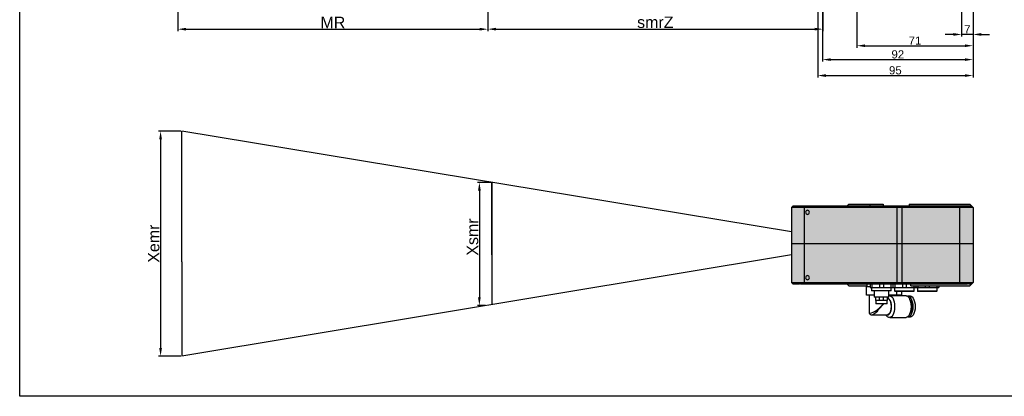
# Model space of a CAD drawing. Header units: millimetres. Extents: x 1690 to 10670, y 1931 to 4673.
# Tile 10 of 48: x 4808 to 5410, y 2064 to 2294. Entities that reach past the tile are written whole.
import ezdxf

# ---------------------------------------------------------------- set-up
doc = ezdxf.new("R2010")
doc.units = ezdxf.units.MM
doc.styles.get("Standard").update_dxf_attribs({"font": 'arial.ttf'})
doc.dimstyles.new('ISO-25', dxfattribs={"dimtxt": 2.5, "dimasz": 2.5, "dimexe": 1.25, "dimexo": 0.625, "dimtad": 1, "dimdec": 0, "dimtxsty": 'Standard', "dimcen": 2.5, "dimadec": 0, "dimazin": 0, "dimtfac": 1, "dimtdec": 0, "dimtmove": 0, "dimatfit": 3, "dimfxl": 0, "dimarcsym": 0})

# ---------------------------------------------------------------- blocks, each defined once
blk = doc.blocks.new('*D207')
at = {"color": 0, "lineweight": -2, "transparency": 16777216}
for p, q in [((5095.75, 2194.46), (5087.58, 2194.46)), ((5088.83, 2189.46), (5088.83, 2124.16)), ((5092.67, 2119.16), (5087.58, 2119.16))]:
    blk.add_line(p, q, dxfattribs=at)
at = {"color": 0, "transparency": 16777216}
for points in [[(5088, 2189.46), (5089.67, 2189.46), (5088.83, 2194.46)], [(5088, 2124.16), (5089.67, 2124.16), (5088.83, 2119.16)]]:
    blk.add_solid(points, dxfattribs=at)
at = {"layer": 'Defpoints', "color": 0, "transparency": 16777216}
for p in [(5096.38, 2194.46), (5088.83, 2119.16), (5093.3, 2119.16)]:
    blk.add_point(p, dxfattribs=at)
at = {"color": 0, "transparency": 16777216, "insert": (5084.65, 2161.04), "char_height": 7, "attachment_point": 5, "rotation": 90}
blk.add_mtext('Xsmr', dxfattribs=at)
blk = doc.blocks.new('*D208')
at = {"color": 0, "lineweight": -2, "transparency": 16777216}
for p, q in [((4906.2, 2225.78), (4892.58, 2225.78)), ((4893.83, 2220.78), (4893.83, 2093.16)), ((4906.2, 2088.16), (4892.58, 2088.16))]:
    blk.add_line(p, q, dxfattribs=at)
at = {"color": 0, "transparency": 16777216}
for points in [[(4893, 2220.78), (4894.67, 2220.78), (4893.83, 2225.78)], [(4893, 2093.16), (4894.67, 2093.16), (4893.83, 2088.16)]]:
    blk.add_solid(points, dxfattribs=at)
at = {"layer": 'Defpoints', "color": 0, "transparency": 16777216}
for p in [(4906.83, 2225.78), (4893.83, 2088.16), (4906.83, 2088.16)]:
    blk.add_point(p, dxfattribs=at)
at = {"color": 0, "transparency": 16777216, "insert": (4889.65, 2156.97), "char_height": 7, "attachment_point": 5, "rotation": 90}
blk.add_mtext('Xemr', dxfattribs=at)
blk = doc.blocks.new('*D209')
at = {"color": 0, "lineweight": -2, "transparency": 16777216}
for p, q in [((4904.46, 2308.43), (4904.46, 2286.99)), ((5094.01, 2308.43), (5094.01, 2286.99)), ((4909.46, 2288.24), (5089.01, 2288.24))]:
    blk.add_line(p, q, dxfattribs=at)
at = {"color": 0, "transparency": 16777216}
for points in [[(4909.46, 2289.07), (4909.46, 2287.4), (4904.46, 2288.24)], [(5089.01, 2289.07), (5089.01, 2287.4), (5094.01, 2288.24)]]:
    blk.add_solid(points, dxfattribs=at)
at = {"layer": 'Defpoints', "color": 0, "transparency": 16777216}
for p in [(4904.46, 2309.06), (5094.01, 2309.06), (5094.01, 2288.24)]:
    blk.add_point(p, dxfattribs=at)
at = {"color": 0, "transparency": 16777216, "insert": (4999.24, 2292.36), "char_height": 7, "attachment_point": 5}
blk.add_mtext('MR', dxfattribs=at)
blk = doc.blocks.new('*D210')
at = {"color": 0, "lineweight": -2, "transparency": 16777216}
for p, q in [((5094.01, 2308.43), (5094.01, 2287.02)), ((5298.87, 2308.43), (5298.87, 2287.02)), ((5099.01, 2288.27), (5293.87, 2288.27))]:
    blk.add_line(p, q, dxfattribs=at)
at = {"color": 0, "transparency": 16777216}
for points in [[(5099.01, 2289.1), (5099.01, 2287.43), (5094.01, 2288.27)], [(5293.87, 2289.1), (5293.87, 2287.43), (5298.87, 2288.27)]]:
    blk.add_solid(points, dxfattribs=at)
at = {"layer": 'Defpoints', "color": 0, "transparency": 16777216}
for p in [(5094.01, 2309.06), (5298.87, 2309.06), (5298.87, 2288.27)]:
    blk.add_point(p, dxfattribs=at)
at = {"color": 0, "transparency": 16777216, "insert": (5196.44, 2292.45), "char_height": 7, "attachment_point": 5}
blk.add_mtext('smrZ', dxfattribs=at)
blk = doc.blocks.new('*D213')
at = {"color": 0, "lineweight": -2, "transparency": 16777216}
for p, q in [((5390.77, 2319.45), (5390.77, 2283.78)), ((5383.77, 2315.33), (5383.77, 2283.78)), ((5378.77, 2285.03), (5373.77, 2285.03)), ((5390.77, 2285.03), (5383.77, 2285.03)), ((5395.77, 2285.03), (5400.77, 2285.03))]:
    blk.add_line(p, q, dxfattribs=at)
at = {"color": 0, "transparency": 16777216}
for points in [[(5378.77, 2285.86), (5378.77, 2284.19), (5383.77, 2285.03)], [(5395.77, 2285.86), (5395.77, 2284.19), (5390.77, 2285.03)]]:
    blk.add_solid(points, dxfattribs=at)
at = {"layer": 'Defpoints', "color": 0, "transparency": 16777216}
for p in [(5390.77, 2320.08), (5383.77, 2315.96), (5383.77, 2285.03)]:
    blk.add_point(p, dxfattribs=at)
at = {"color": 0, "transparency": 16777216, "insert": (5387.27, 2288.15), "char_height": 5, "attachment_point": 5}
blk.add_mtext('7', dxfattribs=at)
blk = doc.blocks.new('*D218')
at = {"color": 0, "lineweight": -2, "transparency": 16777216}
for p, q in [((5295.77, 2335.01), (5295.77, 2258.61)), ((5390.77, 2311.02), (5390.77, 2258.61)), ((5300.77, 2259.86), (5385.77, 2259.86))]:
    blk.add_line(p, q, dxfattribs=at)
at = {"color": 0, "transparency": 16777216}
for points in [[(5300.77, 2260.69), (5300.77, 2259.02), (5295.77, 2259.86)], [(5385.77, 2260.69), (5385.77, 2259.02), (5390.77, 2259.86)]]:
    blk.add_solid(points, dxfattribs=at)
at = {"layer": 'Defpoints', "color": 0, "transparency": 16777216}
for p in [(5295.77, 2335.64), (5390.77, 2311.65), (5390.77, 2259.86)]:
    blk.add_point(p, dxfattribs=at)
at = {"color": 0, "transparency": 16777216, "insert": (5343.27, 2263.04), "char_height": 5, "attachment_point": 5}
blk.add_mtext('95', dxfattribs=at)
blk = doc.blocks.new('*D212')
at = {"color": 0, "lineweight": -2, "transparency": 16777216}
for p, q in [((5390.77, 2309.35), (5390.77, 2268.37)), ((5298.77, 2299.93), (5298.77, 2268.37)), ((5303.77, 2269.62), (5385.77, 2269.62))]:
    blk.add_line(p, q, dxfattribs=at)
at = {"color": 0, "transparency": 16777216}
for points in [[(5303.77, 2270.46), (5303.77, 2268.79), (5298.77, 2269.62)], [(5385.77, 2270.46), (5385.77, 2268.79), (5390.77, 2269.62)]]:
    blk.add_solid(points, dxfattribs=at)
at = {"layer": 'Defpoints', "color": 0, "transparency": 16777216}
for p in [(5390.77, 2309.97), (5298.77, 2300.56), (5390.77, 2269.62)]:
    blk.add_point(p, dxfattribs=at)
at = {"color": 0, "transparency": 16777216, "insert": (5344.77, 2272.8), "char_height": 5, "attachment_point": 5}
blk.add_mtext('92', dxfattribs=at)
blk = doc.blocks.new('*D216')
at = {"color": 0, "lineweight": -2, "transparency": 16777216}
for p, q in [((5390.77, 2393.89), (5390.77, 2276.87)), ((5319.77, 2390.33), (5319.77, 2276.87)), ((5324.77, 2278.12), (5385.77, 2278.12))]:
    blk.add_line(p, q, dxfattribs=at)
at = {"color": 0, "transparency": 16777216}
for points in [[(5324.77, 2278.95), (5324.77, 2277.28), (5319.77, 2278.12)], [(5385.77, 2278.95), (5385.77, 2277.28), (5390.77, 2278.12)]]:
    blk.add_solid(points, dxfattribs=at)
at = {"layer": 'Defpoints', "color": 0, "transparency": 16777216}
for p in [(5319.77, 2390.96), (5390.77, 2394.52), (5390.77, 2278.12)]:
    blk.add_point(p, dxfattribs=at)
at = {"color": 0, "transparency": 16777216, "insert": (5355.27, 2281.25), "char_height": 5, "attachment_point": 5}
blk.add_mtext('71', dxfattribs=at)

msp = doc.modelspace()

# ---------------------------------------------------------------- hatches: boundary and pattern name
h = msp.add_hatch(color=254)
h.dxf.hatch_style = 1
h.paths.add_polyline_path([(5344.45, 2157.16), (5287.67, 2157.16), (5287.67, 2133.16), (5344.45, 2133.16)])
h.paths.add_polyline_path([(5290.63, 2136.64), (5290.72, 2136.16), (5290.63, 2135.68), (5290.38, 2135.28), (5290, 2135), (5289.55, 2134.91), (5289.1, 2135), (5288.72, 2135.28), (5288.46, 2135.68), (5288.37, 2136.16), (5288.46, 2136.64), (5288.72, 2137.04), (5289.1, 2137.31), (5289.55, 2137.41), (5290, 2137.31), (5290.38, 2137.04)], flags=0)
h.paths.add_polyline_path([(5287.67, 2157.16), (5279.77, 2157.16), (5279.77, 2150.16), (5279.77, 2133.16), (5287.67, 2133.16)])
h.paths.add_polyline_path([(5290.63, 2136.64), (5290.38, 2137.04), (5290, 2137.31), (5289.55, 2137.41), (5289.1, 2137.31), (5288.72, 2137.04), (5288.46, 2136.64), (5288.37, 2136.16), (5288.46, 2135.68), (5288.72, 2135.28), (5289.1, 2135), (5289.55, 2134.91), (5290, 2135), (5290.38, 2135.28), (5290.63, 2135.68), (5290.72, 2136.16)], flags=16)
h.paths.add_polyline_path([(5344.45, 2133.16), (5287.67, 2133.16), (5288.01, 2132.16), (5344.79, 2132.16)])
edge = h.paths.add_edge_path()
edge.add_line((5287.67, 2133.16), (5279.77, 2133.16))
edge.add_line((5279.77, 2133.16), (5280.77, 2132.16))
edge.add_line((5280.77, 2132.16), (5284.21, 2132.16))
edge.add_spline(control_points=[(5284.21, 2132.16), (5284.31, 2132.2), (5284.55, 2132.29), (5285.12, 2132.33), (5285.63, 2132.22), (5285.88, 2132.16)], knot_values=[0, 0, 0, 0, 0.23373, 0.617141, 1, 1, 1, 1], degree=3, periodic=0)
edge.add_line((5285.88, 2132.16), (5288.01, 2132.16))
edge.add_line((5288.01, 2132.16), (5287.67, 2133.16))
h.paths.add_polyline_path([(5325.87, 2132.16), (5313.77, 2132.16), (5314.77, 2131.16), (5325.87, 2131.16)])
h.paths.add_polyline_path([(5347.18, 2133.16), (5344.45, 2133.16), (5344.79, 2132.16), (5346, 2132.16), (5346.93, 2132.16), (5347.18, 2132.16)])
h.paths.add_polyline_path([(5382.77, 2133.16), (5347.18, 2133.16), (5347.18, 2132.16), (5382.77, 2132.16)])
edge = h.paths.add_edge_path()
edge.add_line((5389.77, 2132.16), (5388.67, 2132.16))
edge.add_spline(control_points=[(5388.67, 2132.16), (5388.57, 2132.24), (5388.38, 2132.39), (5387.77, 2132.42), (5387.12, 2132.33), (5386.7, 2132.21), (5386.54, 2132.16)], knot_values=[0, 0, 0, 0, 0.282355, 0.56527, 0.83861, 1, 1, 1, 1], degree=3, periodic=0)
edge.add_line((5386.54, 2132.16), (5382.77, 2132.16))
edge.add_line((5382.77, 2132.16), (5352.77, 2132.16))
edge.add_line((5352.77, 2132.16), (5352.77, 2131.16))
edge.add_line((5352.77, 2131.16), (5388.77, 2131.16))
edge.add_line((5388.77, 2131.16), (5389.77, 2132.16))
h.paths.add_polyline_path([(5382.77, 2157.16), (5347.18, 2157.16), (5347.18, 2133.16), (5382.77, 2133.16)])
h.paths.add_polyline_path([(5347.18, 2157.16), (5344.45, 2157.16), (5344.45, 2133.16), (5347.18, 2133.16)])
h.paths.add_polyline_path([(5390.77, 2157.16), (5382.77, 2157.16), (5382.77, 2133.16), (5390.77, 2133.16)])
h.paths.add_polyline_path([(5390.77, 2179.16), (5382.77, 2179.16), (5382.77, 2157.16), (5390.77, 2157.16)])
h.paths.add_polyline_path([(5347.18, 2179.16), (5344.45, 2179.16), (5344.45, 2157.16), (5347.18, 2157.16)])
h.paths.add_polyline_path([(5382.77, 2179.16), (5347.18, 2179.16), (5347.18, 2157.16), (5382.77, 2157.16)])
h.paths.add_polyline_path([(5347.18, 2180.16), (5344.79, 2180.16), (5344.45, 2179.16), (5347.18, 2179.16)])
h.paths.add_polyline_path([(5382.77, 2180.16), (5347.18, 2180.16), (5347.18, 2179.16), (5382.77, 2179.16)])
h.paths.add_polyline_path([(5388.77, 2181.16), (5351.77, 2181.16), (5351.77, 2180.16), (5382.77, 2180.16), (5389.77, 2180.16)])
h.paths.add_polyline_path([(5389.77, 2180.16), (5382.77, 2180.16), (5382.77, 2179.16), (5390.77, 2179.16)])
h.paths.add_polyline_path([(5344.45, 2179.16), (5287.67, 2179.16), (5287.67, 2157.16), (5344.45, 2157.16)])
h.paths.add_polyline_path([(5290.72, 2176.16), (5290.63, 2175.68), (5290.38, 2175.28), (5290, 2175), (5289.55, 2174.91), (5289.1, 2175), (5288.72, 2175.28), (5288.46, 2175.68), (5288.37, 2176.16), (5288.46, 2176.64), (5288.72, 2177.04), (5289.1, 2177.31), (5289.55, 2177.41), (5290, 2177.31), (5290.38, 2177.04), (5290.63, 2176.64)], flags=0)
h.paths.add_polyline_path([(5287.67, 2179.16), (5279.77, 2179.16), (5279.77, 2157.16), (5287.67, 2157.16)])
h.paths.add_polyline_path([(5288.01, 2180.16), (5280.77, 2180.16), (5279.77, 2179.16), (5287.67, 2179.16)])
h.paths.add_polyline_path([(5344.79, 2180.16), (5288.01, 2180.16), (5287.67, 2179.16), (5344.45, 2179.16)])
h.paths.add_polyline_path([(5290.63, 2176.64), (5290.38, 2177.04), (5290, 2177.31), (5289.55, 2177.41), (5289.1, 2177.31), (5288.72, 2177.04), (5288.46, 2176.64), (5288.37, 2176.16), (5288.46, 2175.68), (5288.72, 2175.28), (5289.1, 2175), (5289.55, 2174.91), (5290, 2175), (5290.38, 2175.28), (5290.63, 2175.68), (5290.72, 2176.16)], flags=16)
h.paths.add_polyline_path([(5327.77, 2181.16), (5314.77, 2181.16), (5313.77, 2180.16), (5327.77, 2180.16)])
h.paths.add_polyline_path([(5335.77, 2181.16), (5327.77, 2181.16), (5327.77, 2180.16), (5335.77, 2180.16)])
h = msp.add_hatch(color=254)
h.dxf.hatch_style = 1
h.paths.add_polyline_path([(5290.72, 2176.16), (5290.63, 2176.64), (5290.38, 2177.04), (5290, 2177.31), (5289.55, 2177.41), (5289.1, 2177.31), (5288.72, 2177.04), (5288.46, 2176.64), (5288.37, 2176.16), (5288.46, 2175.68), (5288.72, 2175.28), (5289.1, 2175), (5289.55, 2174.91), (5290, 2175), (5290.38, 2175.28), (5290.63, 2175.68)])
h.paths.add_polyline_path([(5290.38, 2137.04), (5290, 2137.31), (5289.55, 2137.41), (5289.1, 2137.31), (5288.72, 2137.04), (5288.46, 2136.64), (5288.37, 2136.16), (5288.46, 2135.68), (5288.72, 2135.28), (5289.1, 2135), (5289.55, 2134.91), (5290, 2135), (5290.38, 2135.28), (5290.63, 2135.68), (5290.72, 2136.16), (5290.63, 2136.64)])
edge = h.paths.add_edge_path()
edge.add_line((5390.77, 2133.16), (5382.77, 2133.16))
edge.add_line((5382.77, 2133.16), (5382.77, 2132.16))
edge.add_line((5382.77, 2132.16), (5386.54, 2132.16))
edge.add_spline(control_points=[(5386.54, 2132.16), (5386.7, 2132.21), (5387.12, 2132.33), (5387.77, 2132.42), (5388.38, 2132.39), (5388.57, 2132.24), (5388.67, 2132.16)], knot_values=[0, 0, 0, 0, 0.16139, 0.43473, 0.717645, 1, 1, 1, 1], degree=3, periodic=0)
edge.add_line((5388.67, 2132.16), (5389.77, 2132.16))
edge.add_line((5389.77, 2132.16), (5390.77, 2133.16))

# ---------------------------------------------------------------- linework, layer by layer
at = {"color": 1}
for p, q in [((5279.77, 2164.16), (4906.83, 2225.78)), ((4906.83, 2145.78), (4906.83, 2225.78)), ((5096.38, 2150.16), (5096.38, 2194.46)), ((5096.38, 2194.46), (5096.38, 2150.16)), ((5096.38, 2194.46), (5096.38, 2119.67)), ((5096.38, 2150.16), (5096.38, 2165.78)), ((5096.38, 2165.78), (5096.38, 2150.16)), ((5279.77, 2164.16), (5279.77, 2157.16)), ((5279.77, 2157.16), (5279.77, 2150.16)), ((5279.77, 2150.16), (4906.83, 2088.16)), ((4906.83, 2145.78), (4906.83, 2088.16))]:
    msp.add_line(p, q, dxfattribs=at)
for p, q in [((5280.77, 2180.16), (5279.77, 2179.16)), ((5280.77, 2180.16), (5288.01, 2180.16)), ((5288.01, 2180.16), (5287.67, 2179.16)), ((5288.01, 2180.16), (5344.79, 2180.16)), ((5314.77, 2181.16), (5313.77, 2180.16)), ((5314.77, 2181.16), (5327.77, 2181.16)), ((5327.77, 2180.16), (5327.77, 2181.16)), ((5327.77, 2181.16), (5335.77, 2181.16)), ((5335.77, 2181.16), (5335.77, 2180.16)), ((5344.79, 2180.16), (5344.45, 2179.16)), ((5344.79, 2180.16), (5347.18, 2180.16)), ((5347.18, 2180.16), (5382.77, 2180.16)), ((5347.18, 2180.16), (5347.18, 2179.16)), ((5351.77, 2181.16), (5351.77, 2180.16)), ((5351.77, 2181.16), (5388.77, 2181.16)), ((5382.77, 2180.16), (5382.77, 2179.16)), ((5382.77, 2180.16), (5389.77, 2180.16)), ((5389.77, 2180.16), (5388.77, 2181.16)), ((5389.77, 2180.16), (5390.77, 2179.16)), ((5279.77, 2179.16), (5279.77, 2157.16)), ((5287.67, 2179.16), (5279.77, 2179.16)), ((5344.45, 2179.16), (5287.67, 2179.16)), ((5287.67, 2157.16), (5287.67, 2179.16)), ((5347.18, 2179.16), (5344.45, 2179.16)), ((5344.45, 2157.16), (5344.45, 2179.16)), ((5382.77, 2179.16), (5347.18, 2179.16)), ((5347.18, 2179.16), (5347.18, 2157.16)), ((5390.77, 2179.16), (5382.77, 2179.16)), ((5382.77, 2157.16), (5382.77, 2179.16)), ((5390.77, 2179.16), (5390.77, 2157.16)), ((5279.77, 2157.16), (5279.77, 2133.16)), ((5279.77, 2157.16), (5287.67, 2157.16)), ((5287.67, 2133.16), (5287.67, 2157.16)), ((5287.67, 2157.16), (5344.45, 2157.16)), ((5344.45, 2133.16), (5344.45, 2157.16)), ((5344.45, 2157.16), (5347.18, 2157.16)), ((5347.18, 2157.16), (5347.18, 2133.16)), ((5347.18, 2157.16), (5382.77, 2157.16)), ((5382.77, 2133.16), (5382.77, 2157.16)), ((5382.77, 2157.16), (5390.77, 2157.16)), ((5390.77, 2157.16), (5390.77, 2133.16)), ((5279.77, 2133.16), (5280.77, 2132.16)), ((5279.77, 2133.16), (5287.67, 2133.16)), ((5284.21, 2132.16), (5280.77, 2132.16)), ((5288.01, 2132.16), (5285.88, 2132.16)), ((5287.67, 2133.16), (5344.45, 2133.16)), ((5287.67, 2133.16), (5288.01, 2132.16)), ((5344.79, 2132.16), (5288.01, 2132.16)), ((5313.77, 2132.16), (5314.77, 2131.16)), ((5325.87, 2132.16), (5325.87, 2130.46)), ((5327.77, 2132.16), (5327.77, 2130.16)), ((5328.94, 2132.16), (5328.94, 2130.16)), ((5333.6, 2132.16), (5333.6, 2130.16)), ((5335.94, 2132.16), (5335.94, 2130.16)), ((5340.6, 2132.16), (5340.6, 2130.16)), ((5341.77, 2132.16), (5341.77, 2130.16)), ((5342.94, 2132.16), (5342.94, 2130.16)), ((5344.45, 2133.16), (5347.18, 2133.16)), ((5344.45, 2133.16), (5344.79, 2132.16)), ((5346, 2132.16), (5344.79, 2132.16)), ((5346.93, 2132.16), (5346, 2132.16)), ((5347.18, 2132.16), (5346.93, 2132.16)), ((5347.18, 2133.16), (5382.77, 2133.16)), ((5347.18, 2133.16), (5347.18, 2132.16)), ((5382.77, 2132.16), (5347.18, 2132.16)), ((5347.6, 2132.16), (5347.6, 2130.16)), ((5349.94, 2132.16), (5349.94, 2130.16)), ((5352.77, 2131.16), (5352.77, 2132.16)), ((5382.77, 2133.16), (5390.77, 2133.16)), ((5382.77, 2133.16), (5382.77, 2132.16)), ((5386.54, 2132.16), (5382.77, 2132.16)), ((5389.77, 2132.16), (5388.67, 2132.16)), ((5388.77, 2131.16), (5389.77, 2132.16)), ((5389.77, 2132.16), (5390.77, 2133.16)), ((5314.77, 2131.16), (5325.87, 2131.16)), ((5325.59, 2125.46), (5325.59, 2130.46)), ((5327.77, 2130.46), (5325.59, 2130.46)), ((5327.77, 2130.16), (5328.94, 2130.16)), ((5328.77, 2130.16), (5328.77, 2128.16)), ((5340.77, 2128.16), (5328.77, 2128.16)), ((5328.94, 2130.16), (5333.6, 2130.16)), ((5330.27, 2128.16), (5330.27, 2124.16)), ((5333.6, 2130.16), (5335.94, 2130.16)), ((5335.94, 2130.16), (5340.6, 2130.16)), ((5339.27, 2124.16), (5339.27, 2128.16)), ((5340.6, 2130.16), (5341.77, 2130.16)), ((5340.77, 2128.16), (5340.77, 2130.16)), ((5341.77, 2130.16), (5342.94, 2130.16)), ((5342.77, 2130.16), (5342.77, 2128.06)), ((5342.77, 2128.06), (5354.67, 2128.06)), ((5342.94, 2130.16), (5347.6, 2130.16)), ((5354.42, 2127.76), (5343.07, 2127.76)), ((5344.13, 2125.46), (5344.13, 2127.76)), ((5347.24, 2125.46), (5347.24, 2127.76)), ((5347.6, 2130.16), (5349.94, 2130.16)), ((5349.94, 2130.16), (5354.6, 2130.16)), ((5352.77, 2131.16), (5388.77, 2131.16)), ((5354.6, 2131.16), (5354.6, 2130.16)), ((5354.6, 2130.16), (5355.77, 2130.16)), ((5354.67, 2130.16), (5354.67, 2128.06)), ((5355.77, 2131.16), (5355.77, 2130.16)), ((5355.77, 2130.16), (5356.94, 2130.16)), ((5356.77, 2130.16), (5356.77, 2128.06)), ((5356.77, 2128.06), (5368.67, 2128.06)), ((5356.94, 2131.16), (5356.94, 2130.16)), ((5356.94, 2130.16), (5361.6, 2130.16)), ((5368.42, 2127.76), (5357.07, 2127.76)), ((5361.6, 2131.16), (5361.6, 2130.16)), ((5361.6, 2130.16), (5363.94, 2130.16)), ((5363.94, 2131.16), (5363.94, 2130.16)), ((5363.94, 2130.16), (5368.6, 2130.16)), ((5368.6, 2131.16), (5368.6, 2130.16)), ((5368.6, 2130.16), (5369.77, 2130.16)), ((5368.67, 2130.16), (5368.67, 2128.06)), ((5369.77, 2131.16), (5369.77, 2130.16)), ((5330.27, 2125.46), (5325.59, 2125.46)), ((5327.27, 2125.46), (5327.27, 2114.9)), ((5339.27, 2124.16), (5330.27, 2124.16)), ((5331.07, 2124.16), (5331.07, 2122.16)), ((5333.57, 2122.16), (5331.07, 2122.16)), ((5331.27, 2122.16), (5331.27, 2120.16)), ((5338.27, 2120.16), (5331.27, 2120.16)), ((5333.57, 2122.16), (5333.57, 2124.16)), ((5334.77, 2122.16), (5333.57, 2122.16)), ((5335.97, 2122.16), (5334.77, 2122.16)), ((5335.97, 2122.16), (5335.97, 2124.16)), ((5338.47, 2122.16), (5335.97, 2122.16)), ((5338.27, 2120.16), (5338.27, 2122.16)), ((5338.47, 2122.16), (5338.47, 2124.16)), ((5338.51, 2123.46), (5338.47, 2123.46)), ((5344.13, 2125.46), (5339.27, 2125.46)), ((5349.91, 2125.06), (5339.84, 2125.06)), ((5347.24, 2125.46), (5344.13, 2125.46)), ((5344.77, 2125.06), (5344.77, 2125.46)), ((5352.49, 2124.81), (5351.07, 2124.81)), ((5328.71, 2113.46), (5338.51, 2113.46)), ((5339.84, 2111.86), (5349.91, 2111.86)), ((5351.07, 2112.11), (5352.49, 2112.11))]:
    msp.add_line(p, q)
msp.add_lwpolyline([(4807.66, 2749.41), (5712.02, 2749.41), (5712.02, 2063.55), (4807.66, 2063.55)], close=True, dxfattribs=at)
at = {"flags": 128}
for points in [[(5288.37, 2176.16), (5288.46, 2175.68), (5288.72, 2175.28), (5289.1, 2175), (5289.55, 2174.91), (5290, 2175), (5290.38, 2175.28), (5290.63, 2175.68), (5290.72, 2176.16), (5290.63, 2176.64), (5290.38, 2177.04), (5290, 2177.31), (5289.55, 2177.41), (5289.1, 2177.31), (5288.72, 2177.04), (5288.46, 2176.64), (5288.37, 2176.16)], [(5288.37, 2136.16), (5288.46, 2135.68), (5288.72, 2135.28), (5289.1, 2135), (5289.55, 2134.91), (5290, 2135), (5290.38, 2135.28), (5290.63, 2135.68), (5290.72, 2136.16), (5290.63, 2136.64), (5290.38, 2137.04), (5290, 2137.31), (5289.55, 2137.41), (5289.1, 2137.31), (5288.72, 2137.04), (5288.46, 2136.64), (5288.37, 2136.16)], [(5340.82, 2118.46), (5340.74, 2119.84), (5340.49, 2121.11), (5340.09, 2122.19), (5339.57, 2122.99), (5338.98, 2123.45), (5338.47, 2123.56)], [(5338.51, 2123.46), (5338.97, 2123.36), (5339.55, 2122.9), (5340.06, 2122.11), (5340.45, 2121.06), (5340.7, 2119.81), (5340.78, 2118.46)], [(5339.87, 2125.06), (5340.36, 2124.96), (5341.03, 2124.52), (5341.63, 2123.75), (5342.14, 2122.7), (5342.52, 2121.42), (5342.76, 2119.98), (5342.84, 2118.46)], [(5349.91, 2125.06), (5350.43, 2124.96), (5351.1, 2124.52), (5351.7, 2123.75), (5352.21, 2122.7), (5352.59, 2121.42), (5352.83, 2119.98), (5352.91, 2118.46)], [(5350.78, 2124.78), (5351.42, 2124.76), (5352.09, 2124.4), (5352.71, 2123.69), (5353.23, 2122.67), (5353.62, 2121.41), (5353.87, 2119.98), (5353.95, 2118.46)], [(5352.49, 2124.81), (5352.84, 2124.76), (5353.52, 2124.4), (5354.13, 2123.69), (5354.65, 2122.67), (5355.05, 2121.41), (5355.3, 2119.98), (5355.38, 2118.46)], [(5338.05, 2113.46), (5338.35, 2113.37), (5338.98, 2113.47), (5339.57, 2113.93), (5340.09, 2114.73), (5340.49, 2115.81), (5340.74, 2117.08), (5340.82, 2118.46)], [(5340.78, 2118.46), (5340.7, 2117.11), (5340.45, 2115.86), (5340.06, 2114.81), (5339.55, 2114.02), (5338.97, 2113.56), (5338.51, 2113.46)], [(5342.84, 2118.46), (5342.76, 2116.94), (5342.52, 2115.5), (5342.14, 2114.22), (5341.63, 2113.17), (5341.03, 2112.4), (5340.36, 2111.96), (5339.85, 2111.86)], [(5352.91, 2118.46), (5352.83, 2116.94), (5352.59, 2115.5), (5352.21, 2114.22), (5351.7, 2113.17), (5351.1, 2112.4), (5350.43, 2111.96), (5349.91, 2111.86)], [(5353.95, 2118.46), (5353.87, 2116.94), (5353.62, 2115.51), (5353.23, 2114.25), (5352.71, 2113.23), (5352.09, 2112.52), (5351.42, 2112.16), (5350.78, 2112.14)], [(5355.38, 2118.46), (5355.3, 2116.94), (5355.05, 2115.51), (5354.65, 2114.25), (5354.13, 2113.23), (5353.52, 2112.52), (5352.84, 2112.16), (5352.49, 2112.11)]]:
    msp.add_lwpolyline(points, dxfattribs=at)
for centre, radius, start, end in [((5343.07, 2128.06), 0.3, 180, 270), ((5357.07, 2128.06), 0.3, 180, 270), ((5346.15, 2118.87), 7.21, 356.73294, 33.66823), ((5346.15, 2118.05), 7.21, 326.33186, 3.26695)]:
    msp.add_arc(centre, radius, start, end)
for major_axis, ratio, start_param, end_param in [((4.8, 5.89), 0.235819, 4.902304, 5.189572), ((5.72, 4.87), 0.201184, 4.944819, 5.275059), ((4.92, 3.83), 0.233679, 2.961564, 5.003878), ((4.92, 3.83), 0.233679, 2.92681, 2.961564), ((3.99, 4.87), 0.286763, 3.434373, 4.943188), ((3.99, 4.87), 0.286763, 3.372391, 3.434373)]:
    msp.add_ellipse((5332.27, 2118.46), major_axis=major_axis, ratio=ratio, start_param=start_param, end_param=end_param)
for points, knots in [([(5285.88, 2132.16), (5285.63, 2132.22), (5285.12, 2132.33), (5284.55, 2132.29), (5284.31, 2132.2), (5284.21, 2132.16)], [0, 0, 0, 0, 0.382859, 0.76627, 1, 1, 1, 1]), ([(5388.67, 2132.16), (5388.57, 2132.24), (5388.38, 2132.39), (5387.77, 2132.42), (5387.12, 2132.33), (5386.7, 2132.21), (5386.54, 2132.16)], [0, 0, 0, 0, 0.282355, 0.5652705, 0.8386098, 1, 1, 1, 1]), ([(5354.67, 2128.06), (5354.67, 2128.03), (5354.66, 2127.97), (5354.63, 2127.89), (5354.58, 2127.83), (5354.51, 2127.78), (5354.45, 2127.76), (5354.42, 2127.76), (5354.42, 2127.76)], [0, 0, 0, 0, 0.158367, 0.3165, 0.4806, 0.666052, 0.960269, 1, 1, 1, 1]), ([(5368.67, 2128.06), (5368.67, 2128.03), (5368.66, 2127.97), (5368.63, 2127.89), (5368.58, 2127.83), (5368.51, 2127.78), (5368.45, 2127.76), (5368.42, 2127.76), (5368.42, 2127.76)], [0, 0, 0, 0, 0.158369, 0.316499, 0.480597, 0.666032, 0.960245, 1, 1, 1, 1]), ([(5339.89, 2125.03), (5339.79, 2125.04), (5339.58, 2125.07), (5339.38, 2125), (5339.27, 2124.96)], [0, 0, 0, 0, 0.475383, 1, 1, 1, 1]), ([(5327.3, 2115.05), (5327.29, 2114.94), (5327.25, 2114.66), (5327.41, 2114.15), (5327.82, 2113.68), (5328.37, 2113.47), (5328.75, 2113.43), (5328.94, 2113.48), (5328.95, 2113.48)], [0, 0, 0, 0, 0.137192, 0.35826, 0.57054, 0.776603, 0.982171, 1, 1, 1, 1]), ([(5337.28, 2113.46), (5337.46, 2113.2), (5337.82, 2112.69), (5338.55, 2112.17), (5339.26, 2111.87), (5339.7, 2111.89), (5339.85, 2111.9)], [0, 0, 0, 0, 0.293071, 0.585493, 0.858437, 1, 1, 1, 1])]:
    msp.add_open_spline(points, degree=3, knots=knots)

# ---------------------------------------------------------------- dimensions: what is measured, and where the dimension line sits
for base, p1, p2, picture, middle in [((5390.77, 2278.12), (5319.77, 2390.96), (5390.77, 2394.52), '*D216', (5355.27, 2281.25)), ((5383.77, 2285.03), (5390.77, 2320.08), (5383.77, 2315.96), '*D213', (5387.27, 2288.15))]:
    dim = msp.add_linear_dim(base=base, p1=p1, p2=p2, dimstyle='ISO-25', override={"dimtxt": 5, "dimasz": 5})
    dim.commit()
    dim.dimension.update_dxf_attribs({"geometry": picture, "text_midpoint": middle})
for base, p1, p2, picture, middle in [((5390.77, 2259.86), (5295.77, 2335.64), (5390.77, 2311.65), '*D218', (5343.27, 2259.86)), ((5390.77, 2269.62), (5298.77, 2300.56), (5390.77, 2309.97), '*D212', (5344.77, 2269.62))]:
    dim = msp.add_linear_dim(base=base, p1=p1, p2=p2, dimstyle='ISO-25', override={"dimtxt": 5, "dimasz": 5})
    dim.commit()
    dim.dimension.update_dxf_attribs({"geometry": picture, "text_midpoint": middle, "dimtype": 160})
at = {"color": 1}
for base, p1, p2, text, picture, middle in [((5094.01, 2288.24), (4904.46, 2309.06), (5094.01, 2309.06), 'MR', '*D209', (4999.24, 2292.36)), ((5298.87, 2288.27), (5094.01, 2309.06), (5298.87, 2309.06), 'smrZ', '*D210', (5196.44, 2292.45))]:
    dim = msp.add_linear_dim(base=base, p1=p1, p2=p2, text=text, dimstyle='ISO-25', override={"dimtxt": 7, "dimasz": 5}, dxfattribs=at)
    dim.commit()
    dim.dimension.update_dxf_attribs({"geometry": picture, "text_midpoint": middle})
for base, p1, p2, text, picture, middle in [((4893.83, 2088.16), (4906.83, 2225.78), (4906.83, 2088.16), 'Xemr', '*D208', (4893.83, 2156.97)), ((5088.83, 2119.16), (5096.38, 2194.46), (5093.3, 2119.16), 'Xsmr', '*D207', (5088.83, 2161.04))]:
    dim = msp.add_linear_dim(base=base, p1=p1, p2=p2, angle=270, text=text, dimstyle='ISO-25', override={"dimtxt": 7, "dimasz": 5}, dxfattribs=at)
    dim.commit()
    dim.dimension.update_dxf_attribs({"geometry": picture, "text_midpoint": middle, "dimtype": 160})

doc.saveas('drawing.dxf')
